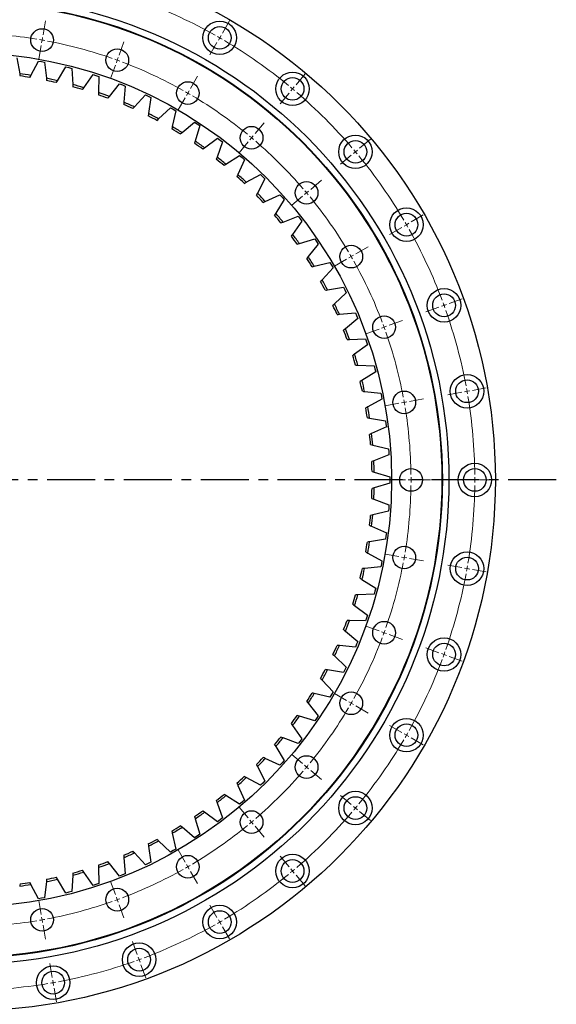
# Model space of a CAD drawing. Header units: millimetres. Extents: x -19 to 5091, y 5098 to 9181.
# Tile 7 of 13: x 1327 to 1823, y 7747 to 8657. Entities that reach past the tile are written whole.
import ezdxf

# ---------------------------------------------------------------- set-up
doc = ezdxf.new("R2010")
doc.units = ezdxf.units.MM
doc.header["$LTSCALE"] = 20
doc.linetypes.add('CENTER', pattern=[10.16, 6.35, -1.27, 1.27, -1.27])

msp = doc.modelspace()

# ---------------------------------------------------------------- linework, layer by layer
at = {"color": 0, "linetype": 'Continuous', "lineweight": 18}
for p, q in [((1348.42, 8643.3), (1350.67, 8656.1)), ((1514.33, 8644.74), (1520.83, 8656)), ((1347.55, 8638.37), (1347.98, 8640.83)), ((1511.83, 8640.41), (1510.58, 8638.25)), ((1511.83, 8640.41), (1513.08, 8642.58)), ((1346.68, 8633.45), (1344.42, 8620.65)), ((1347.55, 8638.37), (1347.11, 8635.91)), ((1418.79, 8624.44), (1423.24, 8636.65)), ((1509.33, 8636.08), (1502.83, 8624.82)), ((1417.08, 8619.74), (1417.94, 8622.09)), ((1415.37, 8615.04), (1410.93, 8602.83)), ((1417.08, 8619.74), (1416.23, 8617.39)), ((1484.83, 8593.65), (1491.33, 8604.9)), ((1582.44, 8597.05), (1590.8, 8607.01)), ((1579.23, 8593.22), (1580.83, 8595.13)), ((1479.83, 8584.99), (1473.33, 8573.73)), ((1482.33, 8589.32), (1481.08, 8587.15)), ((1482.33, 8589.32), (1483.58, 8591.48)), ((1576.01, 8589.39), (1567.66, 8579.43)), ((1579.23, 8593.22), (1577.62, 8591.3)), ((1544.52, 8551.85), (1552.87, 8561.81)), ((1541.3, 8548.02), (1542.91, 8549.94)), ((1538.09, 8544.19), (1529.73, 8534.23)), ((1541.3, 8548.02), (1539.69, 8546.11)), ((1641.23, 8538.26), (1651.19, 8546.61)), ((1633.57, 8531.83), (1623.61, 8523.47)), ((1637.4, 8535.04), (1635.49, 8533.44)), ((1637.4, 8535.04), (1639.32, 8536.65)), ((1596.04, 8500.33), (1606, 8508.69)), ((1588.38, 8493.9), (1578.42, 8485.55)), ((1592.21, 8497.12), (1590.29, 8495.51)), ((1592.21, 8497.12), (1594.12, 8498.72)), ((1688.92, 8470.15), (1700.18, 8476.65)), ((1684.59, 8467.65), (1682.43, 8466.4)), ((1684.59, 8467.65), (1686.76, 8468.9)), ((1680.26, 8465.15), (1669.01, 8458.65)), ((1633.5, 8438.15), (1635.66, 8439.4)), ((1637.83, 8440.65), (1649.09, 8447.15)), ((1629.17, 8435.65), (1617.91, 8429.15)), ((1633.5, 8438.15), (1631.33, 8436.9)), ((1719.37, 8393.08), (1721.71, 8393.94)), ((1724.06, 8394.79), (1736.28, 8399.24)), ((1714.67, 8391.37), (1702.45, 8386.92)), ((1719.37, 8393.08), (1717.02, 8392.23)), ((1668.62, 8374.61), (1680.84, 8379.06)), ((1659.23, 8371.19), (1647.01, 8366.74)), ((1663.92, 8372.9), (1661.57, 8372.05)), ((1663.92, 8372.9), (1666.27, 8373.76)), ((1735.74, 8312.74), (1722.93, 8310.48)), ((1740.66, 8313.61), (1738.2, 8313.17)), ((1740.66, 8313.61), (1743.12, 8314.04)), ((1745.58, 8314.48), (1758.39, 8316.73)), ((1682.56, 8303.36), (1680.09, 8302.93)), ((1682.56, 8303.36), (1685.02, 8303.8)), ((1687.48, 8304.23), (1700.28, 8306.49)), ((1677.63, 8302.5), (1664.83, 8300.24)), ((1683.83, 8231.65), (1670.83, 8231.65)), ((1688.83, 8231.65), (1686.33, 8231.65)), ((1688.83, 8231.65), (1691.33, 8231.65)), ((1693.83, 8231.65), (1706.83, 8231.65)), ((1742.83, 8231.65), (1729.83, 8231.65)), ((1747.83, 8231.65), (1745.33, 8231.65)), ((1747.83, 8231.65), (1750.33, 8231.65)), ((1752.83, 8231.65), (1765.83, 8231.65)), ((1677.63, 8160.8), (1664.83, 8163.06)), ((1682.56, 8159.93), (1680.09, 8160.36)), ((1682.56, 8159.93), (1685.02, 8159.5)), ((1687.48, 8159.06), (1700.28, 8156.8)), ((1735.74, 8150.55), (1722.93, 8152.81)), ((1740.66, 8149.68), (1738.2, 8150.12)), ((1740.66, 8149.68), (1743.12, 8149.25)), ((1745.58, 8148.82), (1758.39, 8146.56)), ((1659.23, 8092.1), (1647.01, 8096.55)), ((1663.92, 8090.39), (1661.57, 8091.25)), ((1663.92, 8090.39), (1666.27, 8089.54)), ((1668.62, 8088.68), (1680.84, 8084.24)), ((1714.67, 8071.92), (1702.45, 8076.37)), ((1719.37, 8070.21), (1717.02, 8071.07)), ((1719.37, 8070.21), (1721.71, 8069.36)), ((1724.06, 8068.5), (1736.28, 8064.06)), ((1629.17, 8027.65), (1617.91, 8034.15)), ((1633.5, 8025.15), (1631.33, 8026.4)), ((1633.5, 8025.15), (1635.66, 8023.9)), ((1637.83, 8022.65), (1649.09, 8016.15)), ((1680.26, 7998.15), (1669.01, 8004.65)), ((1684.59, 7995.65), (1682.43, 7996.9)), ((1684.59, 7995.65), (1686.76, 7994.4)), ((1688.92, 7993.15), (1700.18, 7986.65)), ((1588.38, 7969.39), (1578.42, 7977.75)), ((1592.21, 7966.18), (1590.29, 7967.78)), ((1592.21, 7966.18), (1594.12, 7964.57)), ((1596.04, 7962.96), (1606, 7954.61)), ((1633.57, 7931.46), (1623.61, 7939.82)), ((1637.4, 7928.25), (1635.49, 7929.86)), ((1538.09, 7919.1), (1529.73, 7929.06)), ((1637.4, 7928.25), (1639.32, 7926.64)), ((1641.23, 7925.04), (1651.19, 7916.68)), ((1541.3, 7915.27), (1539.69, 7917.19)), ((1541.3, 7915.27), (1542.91, 7913.36)), ((1544.52, 7911.44), (1552.87, 7901.48)), ((1479.83, 7878.31), (1473.33, 7889.57)), ((1576.01, 7873.9), (1567.66, 7883.86)), ((1482.33, 7873.98), (1481.08, 7876.14)), ((1482.33, 7873.98), (1483.58, 7871.81)), ((1484.83, 7869.65), (1491.33, 7858.39)), ((1579.23, 7870.07), (1577.62, 7871.99)), ((1579.23, 7870.07), (1580.83, 7868.16)), ((1582.44, 7866.24), (1590.8, 7856.28)), ((1415.37, 7848.25), (1410.93, 7860.47)), ((1346.68, 7829.85), (1344.42, 7842.65)), ((1417.08, 7843.55), (1416.23, 7845.9)), ((1417.08, 7843.55), (1417.94, 7841.2)), ((1418.79, 7838.86), (1423.24, 7826.64)), ((1509.33, 7827.21), (1502.83, 7838.47)), ((1347.55, 7824.92), (1347.11, 7827.38)), ((1347.55, 7824.92), (1347.98, 7822.46)), ((1511.83, 7822.88), (1510.58, 7825.05)), ((1511.83, 7822.88), (1513.08, 7820.72)), ((1348.42, 7820), (1350.67, 7807.19)), ((1514.33, 7818.55), (1520.83, 7807.29)), ((1435.55, 7792.81), (1431.11, 7805.03)), ((1356.92, 7771.74), (1354.67, 7784.54)), ((1437.26, 7788.11), (1436.41, 7790.46)), ((1437.26, 7788.11), (1438.12, 7785.76)), ((1438.97, 7783.41), (1443.42, 7771.2)), ((1357.79, 7766.82), (1357.36, 7769.28)), ((1357.79, 7766.82), (1358.23, 7764.36)), ((1358.66, 7761.89), (1360.92, 7749.09))]:
    msp.add_line(p, q, dxfattribs=at)
at = {"color": 7, "linetype": 'Continuous', "lineweight": 25}
for p, q in [((1324.09, 8621.94), (1326.79, 8607.2)), ((1337.24, 8605.64), (1344.15, 8618.93)), ((1344.15, 8618.93), (1346.96, 8618.42)), ((1346.96, 8618.42), (1349.78, 8617.89)), ((1349.78, 8617.89), (1351.5, 8603.02)), ((1361.82, 8600.76), (1369.59, 8613.57)), ((1369.59, 8613.57), (1372.37, 8612.88)), ((1372.37, 8612.88), (1375.14, 8612.16)), ((1375.14, 8612.16), (1375.88, 8597.2)), ((1386.03, 8594.27), (1394.63, 8606.53)), ((1394.63, 8606.53), (1397.36, 8605.66)), ((1397.36, 8605.66), (1400.07, 8604.77)), ((1400.07, 8604.77), (1399.82, 8589.79)), ((1409.75, 8586.2), (1419.15, 8597.86)), ((1419.15, 8597.86), (1421.81, 8596.81)), ((1421.81, 8596.81), (1424.46, 8595.74)), ((1424.46, 8595.74), (1423.22, 8580.81)), ((1432.89, 8576.57), (1443.04, 8587.59)), ((1443.04, 8587.59), (1445.62, 8586.37)), ((1445.62, 8586.37), (1448.2, 8585.12)), ((1448.2, 8585.12), (1445.98, 8570.31)), ((1455.35, 8565.44), (1466.19, 8575.76)), ((1466.19, 8575.76), (1468.7, 8574.37)), ((1471.18, 8572.95), (1467.99, 8558.32)), ((1468.7, 8574.37), (1471.18, 8572.95)), ((1477.01, 8552.84), (1488.52, 8562.43)), ((1488.52, 8562.43), (1490.92, 8560.87)), ((1493.31, 8559.3), (1489.16, 8544.91)), ((1490.92, 8560.87), (1493.31, 8559.3)), ((1497.8, 8538.84), (1509.92, 8547.65)), ((1514.49, 8544.21), (1509.39, 8530.12)), ((1509.92, 8547.65), (1512.21, 8545.94)), ((1512.21, 8545.94), (1514.49, 8544.21)), ((1517.62, 8523.5), (1530.29, 8531.49)), ((1530.29, 8531.49), (1532.47, 8529.63)), ((1534.63, 8527.75), (1528.61, 8514.04)), ((1532.47, 8529.63), (1534.63, 8527.75)), ((1536.38, 8506.88), (1549.55, 8514.01)), ((1549.55, 8514.01), (1551.6, 8512.01)), ((1551.6, 8512.01), (1553.63, 8510)), ((1553.63, 8510), (1546.72, 8496.71)), ((1554, 8489.06), (1567.61, 8495.31)), ((1567.61, 8495.31), (1569.53, 8493.18)), ((1571.42, 8491.03), (1563.65, 8478.23)), ((1569.53, 8493.18), (1571.42, 8491.03)), ((1570.41, 8470.11), (1584.4, 8475.45)), ((1587.92, 8470.93), (1579.31, 8458.67)), ((1584.4, 8475.45), (1586.17, 8473.19)), ((1586.17, 8473.19), (1587.92, 8470.93)), ((1585.52, 8450.12), (1599.84, 8454.52)), ((1603.05, 8449.78), (1593.65, 8438.11)), ((1599.84, 8454.52), (1601.46, 8452.16)), ((1601.46, 8452.16), (1603.05, 8449.78)), ((1599.28, 8429.18), (1613.86, 8432.62)), ((1613.86, 8432.62), (1615.32, 8430.15)), ((1615.32, 8430.15), (1616.75, 8427.67)), ((1616.75, 8427.67), (1606.61, 8416.66)), ((1611.63, 8407.37), (1626.4, 8409.84)), ((1628.96, 8404.71), (1618.11, 8394.39)), ((1626.4, 8409.84), (1627.69, 8407.28)), ((1627.69, 8407.28), (1628.96, 8404.71)), ((1622.51, 8384.79), (1637.41, 8386.28)), ((1637.41, 8386.28), (1638.53, 8383.64)), ((1639.63, 8381), (1628.12, 8371.41)), ((1638.53, 8383.64), (1639.63, 8381)), ((1631.87, 8361.54), (1646.84, 8362.04)), ((1646.84, 8362.04), (1647.79, 8359.34)), ((1647.79, 8359.34), (1648.7, 8356.63)), ((1648.7, 8356.63), (1636.58, 8347.83)), ((1639.68, 8337.73), (1654.65, 8337.24)), ((1656.15, 8331.71), (1643.47, 8323.73)), ((1654.65, 8337.24), (1655.41, 8334.48)), ((1655.41, 8334.48), (1656.15, 8331.71)), ((1645.9, 8313.45), (1660.8, 8311.97)), ((1660.8, 8311.97), (1661.38, 8309.17)), ((1661.93, 8306.36), (1648.76, 8299.23)), ((1661.38, 8309.17), (1661.93, 8306.36)), ((1650.49, 8288.81), (1665.27, 8286.35)), ((1665.27, 8286.35), (1665.66, 8283.51)), ((1666.02, 8280.68), (1652.41, 8274.44)), ((1665.66, 8283.51), (1666.02, 8280.68)), ((1653.45, 8263.93), (1668.03, 8260.49)), ((1668.03, 8260.49), (1668.23, 8257.64)), ((1668.23, 8257.64), (1668.41, 8254.78)), ((1668.41, 8254.78), (1654.41, 8249.45)), ((1654.76, 8238.9), (1669.08, 8234.51)), ((1669.08, 8234.51), (1669.09, 8231.65)), ((1669.09, 8231.65), (1669.08, 8228.78)), ((1669.08, 8228.78), (1654.76, 8224.39)), ((1654.41, 8213.84), (1668.41, 8208.51)), ((1668.03, 8202.8), (1653.45, 8199.37)), ((1668.23, 8205.66), (1668.03, 8202.8)), ((1668.41, 8208.51), (1668.23, 8205.66)), ((1652.41, 8188.86), (1666.02, 8182.62)), ((1665.27, 8176.94), (1650.49, 8174.48)), ((1665.66, 8179.78), (1665.27, 8176.94)), ((1666.02, 8182.62), (1665.66, 8179.78)), ((1648.76, 8164.06), (1661.93, 8156.94)), ((1661.93, 8156.94), (1661.38, 8154.13)), ((1660.8, 8151.32), (1645.9, 8149.84)), ((1661.38, 8154.13), (1660.8, 8151.32)), ((1643.47, 8139.56), (1656.15, 8131.58)), ((1656.15, 8131.58), (1655.41, 8128.82)), ((1654.65, 8126.06), (1639.68, 8125.56)), ((1655.41, 8128.82), (1654.65, 8126.06)), ((1636.58, 8115.47), (1648.7, 8106.67)), ((1647.79, 8103.95), (1646.84, 8101.25)), ((1648.7, 8106.67), (1647.79, 8103.95)), ((1646.84, 8101.25), (1631.87, 8101.75)), ((1628.12, 8091.88), (1639.63, 8082.3)), ((1637.41, 8077.02), (1622.51, 8078.5)), ((1638.53, 8079.65), (1637.41, 8077.02)), ((1639.63, 8082.3), (1638.53, 8079.65)), ((1618.11, 8068.9), (1628.96, 8058.58)), ((1628.96, 8058.58), (1627.69, 8056.01)), ((1626.4, 8053.46), (1611.63, 8055.92)), ((1627.69, 8056.01), (1626.4, 8053.46)), ((1606.61, 8046.64), (1616.75, 8035.62)), ((1613.86, 8030.68), (1599.28, 8034.12)), ((1615.32, 8033.14), (1613.86, 8030.68)), ((1616.75, 8035.62), (1615.32, 8033.14)), ((1593.65, 8025.18), (1603.05, 8013.52)), ((1599.84, 8008.77), (1585.52, 8013.17)), ((1603.05, 8013.52), (1601.46, 8011.14)), ((1579.31, 8004.63), (1587.92, 7992.37)), ((1601.46, 8011.14), (1599.84, 8008.77)), ((1584.4, 7987.85), (1570.41, 7993.18)), ((1563.65, 7985.06), (1571.42, 7972.26)), ((1586.17, 7990.1), (1584.4, 7987.85)), ((1587.92, 7992.37), (1586.17, 7990.1)), ((1546.72, 7966.58), (1553.63, 7953.29)), ((1567.61, 7967.99), (1554, 7974.23)), ((1569.53, 7970.12), (1567.61, 7967.99)), ((1571.42, 7972.26), (1569.53, 7970.12)), ((1528.61, 7949.26), (1534.63, 7935.54)), ((1549.55, 7949.28), (1536.38, 7956.41)), ((1551.6, 7951.28), (1549.55, 7949.28)), ((1553.63, 7953.29), (1551.6, 7951.28)), ((1530.29, 7931.81), (1517.62, 7939.79)), ((1509.39, 7933.17), (1514.49, 7919.09)), ((1532.47, 7933.67), (1530.29, 7931.81)), ((1534.63, 7935.54), (1532.47, 7933.67)), ((1509.92, 7915.64), (1497.8, 7924.45)), ((1489.16, 7918.39), (1493.31, 7904)), ((1512.21, 7917.36), (1509.92, 7915.64)), ((1514.49, 7919.09), (1512.21, 7917.36)), ((1467.99, 7904.97), (1471.18, 7890.34)), ((1488.52, 7900.86), (1477.01, 7910.45)), ((1490.92, 7902.42), (1488.52, 7900.86)), ((1493.31, 7904), (1490.92, 7902.42)), ((1445.98, 7892.99), (1448.2, 7878.17)), ((1466.19, 7887.53), (1455.35, 7897.86)), ((1443.04, 7875.7), (1432.89, 7886.72)), ((1468.7, 7888.92), (1466.19, 7887.53)), ((1471.18, 7890.34), (1468.7, 7888.92)), ((1419.15, 7865.43), (1409.75, 7877.1)), ((1423.22, 7882.48), (1424.46, 7867.55)), ((1445.62, 7876.93), (1443.04, 7875.7)), ((1448.2, 7878.17), (1445.62, 7876.93)), ((1375.88, 7866.09), (1375.14, 7851.13)), ((1394.63, 7856.76), (1386.03, 7869.02)), ((1399.82, 7873.5), (1400.07, 7858.53)), ((1421.81, 7866.48), (1419.15, 7865.43)), ((1424.46, 7867.55), (1421.81, 7866.48)), ((1344.15, 7844.36), (1337.24, 7857.65)), ((1351.5, 7860.28), (1349.78, 7845.4)), ((1369.59, 7849.73), (1361.82, 7862.53)), ((1397.36, 7857.63), (1394.63, 7856.76)), ((1400.07, 7858.53), (1397.36, 7857.63)), ((1372.37, 7850.42), (1369.59, 7849.73)), ((1375.14, 7851.13), (1372.37, 7850.42)), ((1346.96, 7844.87), (1344.15, 7844.36)), ((1349.78, 7845.4), (1346.96, 7844.87))]:
    msp.add_line(p, q, dxfattribs=at)
at = {"linetype": 'CENTER', "ltscale": 0.35}
msp.add_line((1823.24, 8231.65), (728.42, 8231.65), dxfattribs=at)
at = {"color": 7, "linetype": 'Continuous', "lineweight": 25}
for centre, radius in [((1275.83, 8231.65), 491), ((1275.83, 8231.65), 448), ((1275.83, 8231.65), 442), ((1275.83, 8231.65), 441.5), ((1347.55, 8638.37), 10.5), ((1511.83, 8640.41), 15.5), ((1511.83, 8640.41), 10.5), ((1275.83, 8231.65), 395), ((1417.08, 8619.74), 10.5), ((1579.23, 8593.22), 15.5), ((1579.23, 8593.22), 10.5), ((1482.33, 8589.32), 10.5), ((1541.3, 8548.02), 10.5), ((1637.4, 8535.04), 15.5), ((1637.4, 8535.04), 10.5), ((1592.21, 8497.12), 10.5), ((1684.59, 8467.65), 15.5), ((1684.59, 8467.65), 10.5), ((1633.5, 8438.15), 10.5), ((1719.37, 8393.08), 15.5), ((1719.37, 8393.08), 10.5), ((1663.92, 8372.9), 10.5), ((1740.66, 8313.61), 15.5), ((1740.66, 8313.61), 10.5), ((1682.56, 8303.36), 10.5), ((1688.83, 8231.65), 10.5), ((1747.83, 8231.65), 15.5), ((1747.83, 8231.65), 10.5), ((1682.56, 8159.93), 10.5), ((1740.66, 8149.68), 15.5), ((1740.66, 8149.68), 10.5), ((1663.92, 8090.39), 10.5), ((1719.37, 8070.21), 15.5), ((1719.37, 8070.21), 10.5), ((1633.5, 8025.15), 10.5), ((1684.59, 7995.65), 15.5), ((1684.59, 7995.65), 10.5), ((1592.21, 7966.18), 10.5), ((1637.4, 7928.25), 15.5), ((1637.4, 7928.25), 10.5), ((1541.3, 7915.27), 10.5), ((1482.33, 7873.98), 10.5), ((1579.23, 7870.07), 15.5), ((1579.23, 7870.07), 10.5), ((1417.08, 7843.55), 10.5), ((1511.83, 7822.88), 15.5), ((1347.55, 7824.92), 10.5), ((1511.83, 7822.88), 10.5), ((1437.26, 7788.11), 15.5), ((1437.26, 7788.11), 10.5), ((1357.79, 7766.82), 15.5), ((1357.79, 7766.82), 10.5)]:
    msp.add_circle(centre, radius, dxfattribs=at)
at = {"color": 0, "linetype": 'Continuous', "lineweight": 18}
for radius, start, end in [(472, 60.60695, 69.39305), (413, 80.69365, 89.30635), (472, 60, 60.30347), (472, 59.69653, 60), (413, 80, 80.34683), (413, 79.65317, 80), (413, 70.69365, 79.30635), (472, 50.60695, 59.39305), (413, 70, 70.34683), (413, 69.65317, 70), (413, 60.69365, 69.30635), (472, 50, 50.30347), (413, 60, 60.34683), (413, 59.65317, 60), (413, 50.69365, 59.30635), (472, 49.69653, 50), (472, 40.60695, 49.39305), (413, 50, 50.34683), (413, 49.65317, 50), (413, 40.69365, 49.30635), (472, 40, 40.30347), (472, 39.69653, 40), (472, 30.60695, 39.39305), (413, 40, 40.34683), (413, 39.65317, 40), (413, 30.69365, 39.30635), (472, 30, 30.30347), (472, 29.69653, 30), (472, 20.60695, 29.39305), (413, 30, 30.34683), (413, 29.65317, 30), (413, 20.69365, 29.30635), (472, 20, 20.30347), (472, 19.69653, 20), (472, 10.60695, 19.39305), (413, 20, 20.34683), (413, 19.65317, 20), (413, 10.69365, 19.30635), (472, 10, 10.30347), (472, 9.69653, 10), (413, 10, 10.34683), (413, 9.65317, 10), (472, 0.60695, 9.39305), (413, 0.69365, 9.30635), (413, 0, 0.34683), (413, 359.65317, 0), (472, 0, 0.30347), (472, 359.69653, 0), (413, 350.69365, 359.30635), (472, 350.60695, 359.39305), (413, 349.65317, 350), (413, 350, 350.34683), (413, 340.69365, 349.30635), (472, 349.69653, 350), (472, 350, 350.30347), (472, 340.60695, 349.39305), (413, 330.69365, 339.30635), (413, 339.65317, 340), (413, 340, 340.34683), (472, 339.69653, 340), (472, 340, 340.30347), (472, 330.60695, 339.39305), (413, 320.69365, 329.30635), (413, 329.65317, 330), (413, 330, 330.34683), (472, 329.69653, 330), (472, 330, 330.30347), (472, 320.60695, 329.39305), (413, 319.65317, 320), (413, 320, 320.34683), (413, 310.69365, 319.30635), (472, 320, 320.30347), (472, 310.60695, 319.39305), (472, 319.69653, 320), (413, 300.69365, 309.30635), (413, 309.65317, 310), (413, 310, 310.34683), (413, 300, 300.34683), (413, 290.69365, 299.30635), (413, 299.65317, 300), (472, 300.60695, 309.39305), (472, 309.69653, 310), (472, 310, 310.30347), (413, 280.69365, 289.30635), (413, 289.65317, 290), (413, 290, 290.34683), (413, 270.69365, 279.30635), (413, 279.65317, 280), (413, 280, 280.34683), (472, 290.60695, 299.39305), (472, 299.69653, 300), (472, 300, 300.30347), (472, 280.60695, 289.39305), (472, 289.69653, 290), (472, 290, 290.30347), (472, 270.60695, 279.39305), (472, 279.69653, 280), (472, 280, 280.30347)]:
    msp.add_arc((1275.83, 8231.65), radius, start, end, dxfattribs=at)
at = {"color": 7, "linetype": 'Continuous', "lineweight": 25}
for radius, start, end in [(379, 80.67534, 82.27203), (377, 80.77493, 82.17244), (379, 76.88586, 78.48256), (377, 76.98546, 78.38296), (379, 73.09639, 74.69308), (377, 73.19599, 74.59349), (377, 69.40651, 70.80401), (379, 69.30692, 70.90361), (377, 65.61704, 67.01454), (379, 65.51744, 67.11414), (377, 61.82756, 63.22507), (379, 61.72797, 63.32466), (379, 57.9385, 59.53519), (377, 58.03809, 59.43559), (377, 54.24862, 55.64612), (379, 54.14902, 55.74571), (379, 50.35955, 51.95624), (377, 50.45914, 51.85665), (377, 46.66967, 48.06717), (379, 46.57008, 48.16677), (377, 42.8802, 44.2777), (379, 42.7806, 44.37729), (377, 39.09072, 40.48822), (379, 38.99113, 40.58782), (379, 35.20165, 36.79835), (377, 35.30125, 36.69875), (377, 31.51178, 32.90928), (379, 31.41218, 33.00887), (377, 27.7223, 29.1198), (379, 27.62271, 29.2194), (379, 23.83323, 25.42992), (377, 23.93283, 25.33033), (377, 20.14335, 21.54086), (379, 20.04376, 21.64045), (377, 16.35388, 17.75138), (379, 16.25429, 17.85098), (377, 12.56441, 13.96191), (379, 12.46481, 14.0615), (377, 8.77493, 10.17244), (379, 8.67534, 10.27203), (377, 4.98546, 6.38296), (379, 4.88586, 6.48256), (377, 1.19599, 2.59349), (379, 1.09639, 2.69308), (377, 357.40651, 358.80401), (379, 357.30692, 358.90361), (377, 353.61704, 355.01454), (379, 353.51744, 355.11414), (377, 349.82756, 351.22507), (379, 349.72797, 351.32466), (377, 346.03809, 347.43559), (379, 345.9385, 347.53519), (377, 342.24862, 343.64612), (379, 342.14902, 343.74571), (377, 338.45914, 339.85665), (379, 338.35955, 339.95624), (377, 334.66967, 336.06717), (379, 334.57008, 336.16677), (377, 330.8802, 332.2777), (379, 330.7806, 332.37729), (377, 327.09072, 328.48822), (379, 326.99113, 328.58782), (377, 323.30125, 324.69875), (379, 323.20165, 324.79835), (377, 319.51178, 320.90928), (379, 319.41218, 321.00887), (377, 315.7223, 317.1198), (379, 315.62271, 317.2194), (377, 311.93283, 313.33033), (379, 311.83323, 313.42992), (377, 308.14335, 309.54086), (379, 308.04376, 309.64045), (377, 304.35388, 305.75138), (379, 304.25429, 305.85098), (377, 300.56441, 301.96191), (379, 300.46481, 302.0615), (377, 296.77493, 298.17244), (379, 296.67534, 298.27203), (377, 292.98546, 294.38296), (379, 292.88586, 294.48256), (377, 289.19599, 290.59349), (379, 289.09639, 290.69308), (379, 285.30692, 286.90361), (377, 285.40651, 286.80401), (379, 277.72797, 279.32466), (377, 277.82756, 279.22507), (379, 281.51744, 283.11414), (377, 281.61704, 283.01454)]:
    msp.add_arc((1275.83, 8231.65), radius, start, end, dxfattribs=at)
for points in [[(1326.79, 8607.2), (1326.92, 8606.51), (1327.05, 8605.82), (1327.17, 8605.13)], [(1336.27, 8603.77), (1336.59, 8604.39), (1336.92, 8605.02), (1337.24, 8605.64)], [(1351.5, 8603.02), (1351.58, 8602.32), (1351.67, 8601.62), (1351.75, 8600.92)], [(1360.73, 8598.96), (1361.09, 8599.56), (1361.46, 8600.16), (1361.82, 8600.76)], [(1375.88, 8597.2), (1375.92, 8596.5), (1375.95, 8595.8), (1375.99, 8595.1)], [(1384.82, 8592.55), (1385.22, 8593.12), (1385.63, 8593.7), (1386.03, 8594.27)], [(1399.82, 8589.79), (1399.81, 8589.09), (1399.8, 8588.39), (1399.79, 8587.69)], [(1408.43, 8584.56), (1408.87, 8585.1), (1409.31, 8585.65), (1409.75, 8586.2)], [(1423.22, 8580.81), (1423.16, 8580.11), (1423.11, 8579.41), (1423.05, 8578.71)], [(1431.47, 8575.02), (1431.94, 8575.54), (1432.42, 8576.05), (1432.89, 8576.57)], [(1445.98, 8570.31), (1445.87, 8569.61), (1445.77, 8568.92), (1445.66, 8568.23)], [(1453.82, 8563.98), (1454.33, 8564.47), (1454.84, 8564.95), (1455.35, 8565.44)], [(1467.99, 8558.32), (1467.84, 8557.64), (1467.69, 8556.95), (1467.54, 8556.27)], [(1475.4, 8551.49), (1475.94, 8551.94), (1476.48, 8552.39), (1477.01, 8552.84)], [(1489.16, 8544.91), (1488.96, 8544.23), (1488.77, 8543.56), (1488.57, 8542.89)], [(1496.1, 8537.6), (1496.67, 8538.02), (1497.24, 8538.43), (1497.8, 8538.84)], [(1509.39, 8530.12), (1509.16, 8529.46), (1508.92, 8528.8), (1508.68, 8528.15)], [(1515.84, 8522.38), (1516.43, 8522.75), (1517.03, 8523.13), (1517.62, 8523.5)], [(1528.61, 8514.04), (1528.33, 8513.39), (1528.05, 8512.75), (1527.76, 8512.11)], [(1534.53, 8505.88), (1535.15, 8506.21), (1535.76, 8506.55), (1536.38, 8506.88)], [(1546.72, 8496.71), (1546.4, 8496.09), (1546.07, 8495.47), (1545.75, 8494.84)], [(1552.09, 8488.18), (1552.73, 8488.48), (1553.36, 8488.77), (1554, 8489.06)], [(1563.65, 8478.23), (1563.28, 8477.63), (1562.92, 8477.03), (1562.55, 8476.43)], [(1568.44, 8469.36), (1569.09, 8469.61), (1569.75, 8469.86), (1570.41, 8470.11)], [(1579.31, 8458.67), (1578.91, 8458.09), (1578.51, 8457.52), (1578.1, 8456.94)], [(1583.51, 8449.51), (1584.18, 8449.71), (1584.85, 8449.92), (1585.52, 8450.12)], [(1593.65, 8438.11), (1593.21, 8437.57), (1592.77, 8437.02), (1592.33, 8436.47)], [(1597.24, 8428.69), (1597.92, 8428.86), (1598.6, 8429.02), (1599.28, 8429.18)], [(1606.61, 8416.66), (1606.13, 8416.14), (1605.65, 8415.63), (1605.18, 8415.11)], [(1609.56, 8407.02), (1610.25, 8407.14), (1610.94, 8407.25), (1611.63, 8407.37)], [(1618.11, 8394.39), (1617.6, 8393.91), (1617.09, 8393.42), (1616.58, 8392.94)], [(1620.42, 8384.58), (1621.11, 8384.65), (1621.81, 8384.72), (1622.51, 8384.79)], [(1628.12, 8371.41), (1627.58, 8370.97), (1627.04, 8370.52), (1626.5, 8370.07)], [(1629.77, 8361.47), (1630.47, 8361.5), (1631.17, 8361.52), (1631.87, 8361.54)], [(1636.58, 8347.83), (1636.02, 8347.41), (1635.45, 8347), (1634.88, 8346.59)], [(1637.58, 8337.8), (1638.28, 8337.78), (1638.98, 8337.75), (1639.68, 8337.73)], [(1643.47, 8323.73), (1642.88, 8323.36), (1642.29, 8322.98), (1641.69, 8322.61)], [(1643.8, 8313.66), (1644.5, 8313.59), (1645.2, 8313.52), (1645.9, 8313.45)], [(1648.76, 8299.23), (1648.14, 8298.9), (1647.52, 8298.56), (1646.9, 8298.23)], [(1648.42, 8289.16), (1649.11, 8289.04), (1649.8, 8288.93), (1650.49, 8288.81)], [(1652.41, 8274.44), (1651.77, 8274.14), (1651.13, 8273.85), (1650.49, 8273.56)], [(1651.4, 8264.41), (1652.09, 8264.25), (1652.77, 8264.09), (1653.45, 8263.93)], [(1654.41, 8249.45), (1653.76, 8249.2), (1653.1, 8248.96), (1652.44, 8248.71)], [(1652.75, 8239.52), (1653.42, 8239.31), (1654.09, 8239.1), (1654.76, 8238.9)], [(1654.76, 8224.39), (1654.09, 8224.19), (1653.42, 8223.98), (1652.75, 8223.78)], [(1652.44, 8214.59), (1653.1, 8214.34), (1653.76, 8214.09), (1654.41, 8213.84)], [(1653.45, 8199.37), (1652.77, 8199.21), (1652.09, 8199.05), (1651.4, 8198.88)], [(1650.49, 8189.73), (1651.13, 8189.44), (1651.77, 8189.15), (1652.41, 8188.86)], [(1650.49, 8174.48), (1649.8, 8174.36), (1649.11, 8174.25), (1648.42, 8174.13)], [(1646.9, 8165.06), (1647.52, 8164.73), (1648.14, 8164.4), (1648.76, 8164.06)], [(1645.9, 8149.84), (1645.2, 8149.77), (1644.5, 8149.7), (1643.8, 8149.64)], [(1641.69, 8140.69), (1642.29, 8140.31), (1642.88, 8139.94), (1643.47, 8139.56)], [(1639.68, 8125.56), (1638.98, 8125.54), (1638.28, 8125.52), (1637.58, 8125.5)], [(1634.88, 8116.7), (1635.45, 8116.29), (1636.02, 8115.88), (1636.58, 8115.47)], [(1626.5, 8093.23), (1627.04, 8092.78), (1627.58, 8092.33), (1628.12, 8091.88)], [(1631.87, 8101.75), (1631.17, 8101.77), (1630.47, 8101.8), (1629.77, 8101.82)], [(1622.51, 8078.5), (1621.81, 8078.57), (1621.11, 8078.64), (1620.42, 8078.71)], [(1616.58, 8070.35), (1617.09, 8069.87), (1617.6, 8069.39), (1618.11, 8068.9)], [(1605.18, 8048.18), (1605.65, 8047.67), (1606.13, 8047.15), (1606.61, 8046.64)], [(1611.63, 8055.92), (1610.94, 8056.04), (1610.25, 8056.16), (1609.56, 8056.27)], [(1599.28, 8034.12), (1598.6, 8034.28), (1597.92, 8034.44), (1597.24, 8034.6)], [(1592.33, 8026.82), (1592.77, 8026.27), (1593.21, 8025.73), (1593.65, 8025.18)], [(1585.52, 8013.17), (1584.85, 8013.38), (1584.18, 8013.58), (1583.51, 8013.79)], [(1578.1, 8006.35), (1578.51, 8005.77), (1578.91, 8005.2), (1579.31, 8004.63)], [(1570.41, 7993.18), (1569.75, 7993.43), (1569.09, 7993.68), (1568.44, 7993.93)], [(1562.55, 7986.86), (1562.92, 7986.26), (1563.28, 7985.66), (1563.65, 7985.06)], [(1554, 7974.23), (1553.36, 7974.53), (1552.73, 7974.82), (1552.09, 7975.11)], [(1545.75, 7968.45), (1546.07, 7967.83), (1546.4, 7967.2), (1546.72, 7966.58)], [(1536.38, 7956.41), (1535.76, 7956.74), (1535.15, 7957.08), (1534.53, 7957.41)], [(1527.76, 7951.19), (1528.05, 7950.54), (1528.33, 7949.9), (1528.61, 7949.26)], [(1517.62, 7939.79), (1517.03, 7940.17), (1516.43, 7940.54), (1515.84, 7940.92)], [(1508.68, 7935.15), (1508.92, 7934.49), (1509.16, 7933.83), (1509.39, 7933.17)], [(1488.57, 7920.41), (1488.77, 7919.73), (1488.96, 7919.06), (1489.16, 7918.39)], [(1497.8, 7924.45), (1497.24, 7924.86), (1496.67, 7925.28), (1496.1, 7925.69)], [(1477.01, 7910.45), (1476.48, 7910.9), (1475.94, 7911.35), (1475.4, 7911.8)], [(1467.54, 7907.03), (1467.69, 7906.34), (1467.84, 7905.66), (1467.99, 7904.97)], [(1445.66, 7895.07), (1445.77, 7894.37), (1445.87, 7893.68), (1445.98, 7892.99)], [(1455.35, 7897.86), (1454.84, 7898.34), (1454.33, 7898.83), (1453.82, 7899.31)], [(1423.05, 7884.58), (1423.11, 7883.88), (1423.16, 7883.18), (1423.22, 7882.48)], [(1432.89, 7886.72), (1432.42, 7887.24), (1431.94, 7887.76), (1431.47, 7888.27)], [(1399.79, 7875.61), (1399.8, 7874.91), (1399.81, 7874.2), (1399.82, 7873.5)], [(1409.75, 7877.1), (1409.31, 7877.64), (1408.87, 7878.19), (1408.43, 7878.74)], [(1375.99, 7868.19), (1375.95, 7867.49), (1375.92, 7866.79), (1375.88, 7866.09)], [(1386.03, 7869.02), (1385.63, 7869.6), (1385.22, 7870.17), (1384.82, 7870.74)], [(1327.17, 7858.16), (1327.05, 7857.47), (1326.92, 7856.78), (1326.79, 7856.09)], [(1337.24, 7857.65), (1336.92, 7858.28), (1336.59, 7858.9), (1336.27, 7859.52)], [(1351.75, 7862.37), (1351.67, 7861.67), (1351.58, 7860.98), (1351.5, 7860.28)], [(1361.82, 7862.53), (1361.46, 7863.13), (1361.09, 7863.73), (1360.73, 7864.33)]]:
    msp.add_open_spline(points, degree=3, dxfattribs=at)

doc.saveas('drawing.dxf')
